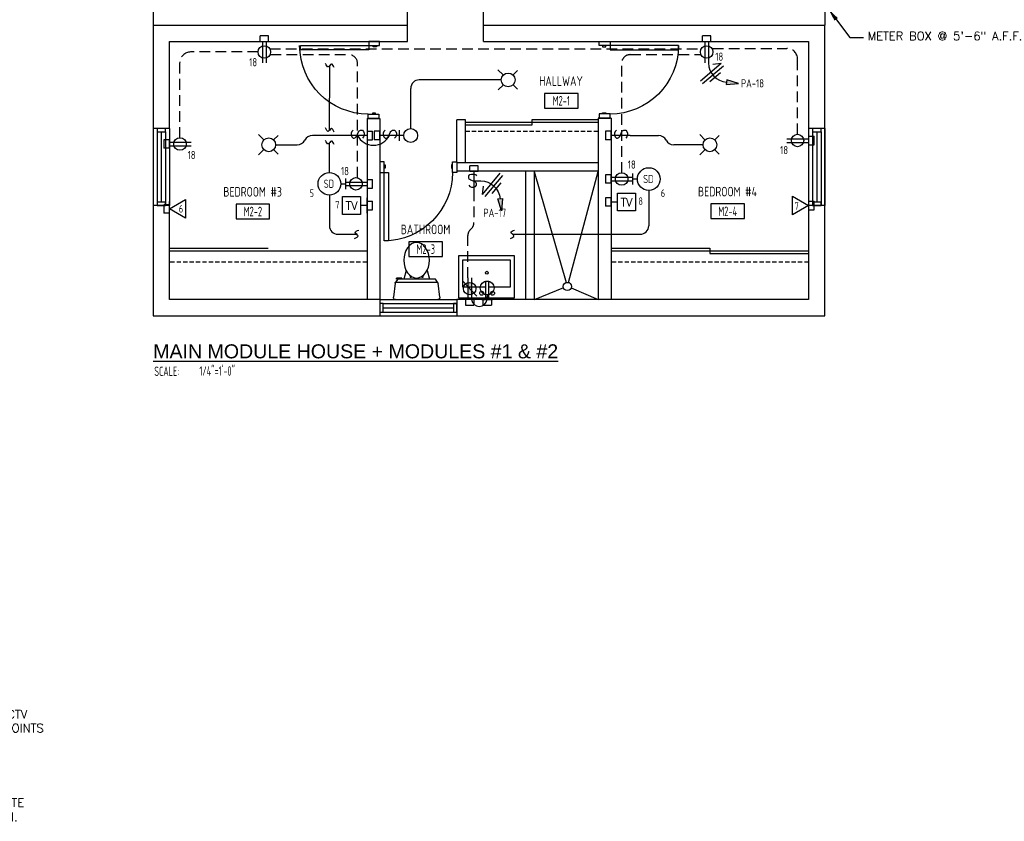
# Model space of a CAD drawing. Header units: inches. Extents: x 23373 to 33923, y 1540 to 5670.
# Tile 36 of 106: x 27551 to 28011, y 2080 to 2455. Entities that reach past the tile are written whole.
import ezdxf
from ezdxf.enums import TextEntityAlignment as Align

# ---------------------------------------------------------------- set-up
doc = ezdxf.new("R2010")
doc.units = ezdxf.units.IN
doc.header["$LTSCALE"] = 2
doc.header["$MEASUREMENT"] = 0
doc.linetypes.add('DASHED', pattern=[0.75, 0.5, -0.25])
doc.linetypes.add('HIDDEN', pattern=[0.375, 0.25, -0.125])
doc.layers.get('0').update_dxf_attribs({"color": 8, "linetype": 'CONTINUOUS'})
for name, color, linetype in [('a-door', 8, 'CONTINUOUS'), ('eeCtvDist', 5, 'CONTINUOUS'), ('eeFaDist', 4, 'CONTINUOUS'), ('eeLight-LINE', 5, 'CONTINUOUS'), ('eeLightDist', 200, 'CONTINUOUS'), ('eeLightSwitches', 200, 'CONTINUOUS'), ('eeRecepDist', 120, 'CONTINUOUS'), ('eeRecepLINE', 120, 'HIDDEN'), ('eeTelDist', 5, 'CONTINUOUS'), ('EL-ANNO-TEXT', 4, 'CONTINUOUS'), ('FIXT', 8, 'CONTINUOUS'), ('G-SYMB', 1, 'CONTINUOUS'), ('roof', 8, 'DASHED'), ('TEXT', 2, 'CONTINUOUS'), ('Walls', 1, 'CONTINUOUS')]:
    doc.layers.add(name, color=color, linetype=linetype)
doc.layers.add('DIM', color=4, linetype='CONTINUOUS', lineweight=13)
doc.styles.add('100-48', font='archstyl.shx', dxfattribs={"width": 0.9, "height": 4.8})
doc.styles.add('COMP', font='simplex.shx', dxfattribs={"height": 9})
doc.styles.add('LAR', font='arial.ttf', dxfattribs={"height": 0.25})
doc.styles.add('MED', font='archstyl.shx', dxfattribs={"width": 0.8, "height": 0.125})
doc.styles.get("Standard").update_dxf_attribs({"font": 'simplex.shx'})
doc.dimstyles.new('Copy of STANDARD', dxfattribs={"dimtxt": 8, "dimasz": 3, "dimexe": 3, "dimexo": 3, "dimgap": 3, "dimtad": 1, "dimrnd": 1, "dimzin": 3, "dimdsep": 46, "dimlunit": 4, "dimtxsty": 'Standard', "dimblk": 'ARCHTICK', "dimcen": 3, "dimdle": 3, "dimadec": 0, "dimazin": 0, "dimtfac": 1, "dimtix": 1, "dimtofl": 0, "dimtmove": 1, "dimatfit": 3, "dimfxl": 3, "dimtolj": 1, "dimtzin": 0, "dimlwd": -1, "dimlwe": -1, "dimarcsym": 0})

# ---------------------------------------------------------------- blocks, each defined once
blk = doc.blocks.new('Recep-1')
at = {"layer": 'eeRecepDist', "linetype": 'Continuous'}
for p, q in [((0, 0.0175694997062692), (0.2108339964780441, 0.0175694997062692)), ((0, -0.0175694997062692), (0.2108339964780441, -0.0175694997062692))]:
    blk.add_line(p, q, dxfattribs=at)
blk.add_circle((0.1032208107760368, -2.273736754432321e-13), 0.06057817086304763, dxfattribs=at)
blk = doc.blocks.new('TEL-OUT')
at = {"layer": 'eeTelDist', "linetype": 'ByBlock'}
for p, q in [((0, 0), (0.1573867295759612, 0.0908672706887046)), ((0.1573867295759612, -0.09086727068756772), (0, 0)), ((0.1573867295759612, 0.0908672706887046), (0.1573867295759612, -0.09086727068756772))]:
    blk.add_line(p, q, dxfattribs=at)
at = {"layer": 'eeTelDist'}
blk.add_line((2.842170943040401e-14, -0.07253261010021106), (0, 0.07253261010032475), dxfattribs=at)
blk = doc.blocks.new('SP-SW')
at = {"layer": 'eeLightSwitches', "linetype": 'ByBlock'}
blk.add_line((0, 0), (0, 0.18732770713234), dxfattribs=at)
blk.add_text('S', height=0.1272141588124, dxfattribs=at).set_placement((-0.04181422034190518, 0.0267611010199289))
blk = doc.blocks.new('CEIL-LGT')
at = {"layer": 'eeLightDist', "linetype": 'ByBlock'}
for p, q in [((-0.04773157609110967, 0.04773157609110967), (-0.09913481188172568, 0.09913481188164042)), ((0.04699724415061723, 0.0469972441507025), (0.09164462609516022, 0.09164462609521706)), ((-0.04699724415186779, -0.04699724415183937), (-0.09869421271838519, -0.09869421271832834)), ((0.0477315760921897, -0.04773157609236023), (0.0917914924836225, -0.09179149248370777))]:
    blk.add_line(p, q, dxfattribs=at)
blk.add_circle((0, 0), 0.06666666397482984, dxfattribs=at)
blk = doc.blocks.new('WALL-LGT')
at = {"layer": 'eeLightDist', "linetype": 'ByBlock'}
for p, q in [((-0.05252756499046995, 0), (0.05252756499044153, 0)), ((8.526512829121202e-13, 0.04559684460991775), (0, 0))]:
    blk.add_line(p, q, dxfattribs=at)
blk.add_circle((8.526512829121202e-13, 0.113053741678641), 0.06745689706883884, dxfattribs=at)
blk = doc.blocks.new('Smoke-Dt')
at = {"layer": 'eeFaDist'}
blk.add_circle((0, 0), 0.1104238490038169, dxfattribs=at)
at = {"layer": 'eeFaDist', "style": '100-48', "width": 0.9}
blk.add_text('SD', height=0.08, dxfattribs=at).set_placement((-0.05483733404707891, -0.03906780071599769))
blk = doc.blocks.new('HR RECEPT')
at = {"layer": 'eeRecepDist', "linetype": 'Continuous'}
blk.add_hatch(color=256, dxfattribs=at).paths.add_polyline_path([(-0.2130684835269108, -0.2832813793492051), (-0.1716253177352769, -0.1701110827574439), (-0.2169351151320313, -0.1628234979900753)])
for p, q in [((-0.1716253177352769, -0.1701110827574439), (-0.2169351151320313, -0.1628234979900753)), ((-0.2169351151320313, -0.1628234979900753), (-0.2130684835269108, -0.2832813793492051)), ((-0.2130684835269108, -0.2832813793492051), (-0.1716253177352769, -0.1701110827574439))]:
    blk.add_line(p, q, dxfattribs=at)
at = {"layer": 'eeRecepDist', "linetype": 'ByBlock'}
blk.add_arc((-0.006295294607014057, -0.1892565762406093), 0.1893612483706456, 88.09485684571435, 173.0878012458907, dxfattribs=at)
blk = doc.blocks.new('WiresA')
at = {"layer": 'eeRecepDist'}
for p, q in [((0, 0.1333333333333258), (0, -0.1333333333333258)), ((0.03333333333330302, 0.1333333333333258), (0.07684045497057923, 0.06411706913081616)), ((0.03333333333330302, 0.1333333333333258), (0.03333333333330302, -0.1333333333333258)), ((-0.0333333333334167, 0.0681004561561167), (-0.0333333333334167, -0.06810045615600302))]:
    blk.add_line(p, q, dxfattribs=at)
blk = doc.blocks.new('AINC-TITLE')
at = {"layer": 'G-SYMB', "color": 4, "linetype": 'Continuous', "style": 'MED', "width": 0.75}
blk.add_text('SCALE:', height=0.125, dxfattribs=at).set_placement((-0.8802076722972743, -0.3073332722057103))
at = {"layer": 'G-SYMB', "color": 1, "linetype": 'Continuous', "style": 'LAR'}
blk.add_attdef('%%UDRAWING-TITLE', (-0.895149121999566, -0.07174532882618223), '', height=0.1875, dxfattribs=at)
at = {"layer": 'G-SYMB', "color": 4, "linetype": 'Continuous', "style": 'MED', "width": 0.75}
blk.add_attdef('SCALE', (-0.2765239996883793, -0.30362657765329), '', height=0.125, dxfattribs=at)
blk = doc.blocks.new('_ArchTick')
at = {"color": 0, "linetype": 'ByBlock', "const_width": 0.15}
blk.add_lwpolyline([(-0.5, -0.5), (0.5, 0.5)], dxfattribs=at)
blk = doc.blocks.new('A$C6F230B04')
at = {"ltscale": 48}
for p, q in [((0.8245002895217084, 18.90848391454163), (3.967940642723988e-09, 25.48698509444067)), ((0.9922372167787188, 26.61134470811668), (20.74702643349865, 26.61134470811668)), ((21.7392636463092, 25.48698509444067), (20.91476336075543, 18.90848391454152)), ((20.80346801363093, 18.63257102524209), (0.9541245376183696, 18.63257102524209)), ((2.04045035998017, 17.13257102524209), (1.03113153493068, 18.41411639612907)), ((3.977949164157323, 16.63257102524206), (1.477949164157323, 16.63257102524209)), ((19.69881329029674, 17.13257102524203), (2.04045035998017, 17.13257102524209)), ((5.956269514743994, 13.00324939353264), (4.903768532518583, 17.13257102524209)), ((15.78299413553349, 13.00324939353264), (16.8354951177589, 17.13257102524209)), ((20.70813211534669, 18.41411639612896), (19.69881329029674, 17.13257102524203))]:
    blk.add_line(p, q, dxfattribs=at)
for p, q in [((1.477949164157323, 17.13257102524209), (1.477949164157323, 16.63257102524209)), ((1.868855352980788, 17.13257102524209), (1.503820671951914, 17.13257102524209)), ((3.977949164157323, 17.13257102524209), (3.977949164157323, 16.63257102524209)), ((7.90369017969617, 15.45019969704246), (7.90369017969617, 16.08457497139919)), ((8.15369017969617, 16.33457497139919), (8.15369017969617, 16.33457497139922)), ((8.40369017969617, 15.8011839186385), (8.40369017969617, 16.08457497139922)), ((13.33557347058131, 15.8011839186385), (13.33557347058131, 16.08457497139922)), ((13.58557347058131, 16.33457497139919), (13.58557347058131, 16.33457497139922)), ((13.83557347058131, 15.45019969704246), (13.83557347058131, 16.08457497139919))]:
    blk.add_line(p, q)
for centre in [(8.15369017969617, 16.09396695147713), (13.58557347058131, 16.09396695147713)]:
    blk.add_circle(centre, 0.125)
for centre, radius, start, end in [((0.9922372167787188, 25.61134470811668), 1.000000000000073, 90, 187.1437757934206), ((20.74702643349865, 25.61134470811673), 1.000000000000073, 352.8562242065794, 90), ((1.816737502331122, 19.03284352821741), 0.9999999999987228, 187.1437757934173, 218.2232423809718), ((19.92252614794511, 19.03284352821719), 0.9999999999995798, 321.7767576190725, 352.8562242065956)]:
    blk.add_arc(centre, radius, start, end, dxfattribs=at)
for centre, start, end in [((8.15369017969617, 16.08457497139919), 90.00000000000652, 180), ((8.15369017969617, 16.08457497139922), 0, 90.00000000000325), ((13.58557347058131, 16.08457497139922), 89.99999999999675, 180), ((13.58557347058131, 16.08457497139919), 0, 89.99999999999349)]:
    blk.add_arc(centre, 0.25, start, end)
blk.add_ellipse((10.86963182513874, 8.247883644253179), major_axis=(0, 8.285400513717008), ratio=0.7241653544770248)
blk = doc.blocks.new('RECEP-gf')
at = {"layer": 'eeRecepDist'}
blk.add_hatch(color=256, dxfattribs=at).paths.add_polyline_path([(137.816524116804, 590.8342097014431, 0.07369759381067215), (137.8191279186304, 590.8517792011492, 0.07369759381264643), (137.8165241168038, 590.8693487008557), (137.7005753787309, 590.8693487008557, 0.07369759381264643), (137.6979715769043, 590.8517792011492, 0.07369759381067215), (137.7005753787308, 590.8342097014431)])
at = {"layer": 'eeRecepDist', "linetype": 'Continuous'}
for p, q in [((137.6553289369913, 590.8693487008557), (137.8661629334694, 590.8693487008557)), ((137.6553289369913, 590.8342097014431), (137.8661629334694, 590.8342097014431))]:
    blk.add_line(p, q, dxfattribs=at)
blk.add_circle((137.7585497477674, 590.8517792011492), 0.06057817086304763, dxfattribs=at)
blk = doc.blocks.new('GF RECEP ACT')
at = {"layer": 'eeRecepDist'}
blk.add_line((137.6845250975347, 589.8276905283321), (137.832574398, 589.9661796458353), dxfattribs=at)
blk.add_blockref('RECEP-gf', (0, -0.9548441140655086), dxfattribs=at)
blk = doc.blocks.new('AINC-ROOMID')
at = {"layer": 'G-SYMB'}
blk.add_lwpolyline([(-0.2473152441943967, -0.3518933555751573), (0.2532671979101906, -0.3518933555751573), (0.2532671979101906, -0.1607061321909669), (-0.2473152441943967, -0.1607061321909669)], close=True, dxfattribs=at)
at = {"layer": 'G-SYMB', "color": 4, "linetype": 'Continuous', "style": 'MED', "oblique": -180, "text_generation_flag": 6}
for tag, p in [('%%UROOM-ID', (0, 0.2092985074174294)), ('%%USPAN', (0, 0))]:
    blk.add_attdef(tag, text='', height=0.125, rotation=180, dxfattribs=at).set_placement(p, align=Align.MIDDLE)
at = {"layer": 'G-SYMB', "color": 4, "linetype": 'Continuous', "style": 'MED', "text_generation_flag": 6, "width": 0.75}
blk.add_attdef('R-NUM', text='', height=0.125, rotation=180, dxfattribs=at).set_placement((0.002975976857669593, -0.2562997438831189), align=Align.MIDDLE)
blk = doc.blocks.new('CAJA 4X4 LUCES')
at = {"layer": 'eeLight-LINE', "color": 8, "ltscale": 2}
for p, q in [((24065.98961399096, 2814.836149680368), (24061.98961399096, 2814.836149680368)), ((24061.98961399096, 2812.211149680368), (24061.98961399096, 2814.836149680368)), ((24065.98961399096, 2812.211149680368), (24065.98961399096, 2814.836149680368)), ((24061.98961399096, 2812.211149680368), (24065.98961399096, 2812.211149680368))]:
    blk.add_line(p, q, dxfattribs=at)

msp = doc.modelspace()

# ---------------------------------------------------------------- linework, layer by layer
for p, q in [((27787.37989398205, 2384.211065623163), (27787.37989398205, 2324.211065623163)), ((27791.37989398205, 2384.211065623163), (27791.37989398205, 2324.211065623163)), ((27791.37989398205, 2384.211065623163), (27806.45329788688, 2332.250751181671)), ((27807.46954728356, 2332.246042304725), (27821.37989398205, 2384.211065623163)), ((27808.78260050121, 2329.779020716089), (27821.37989398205, 2324.287568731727)), ((27805.12986908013, 2329.758772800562), (27791.37989398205, 2324.211065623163))]:
    msp.add_line(p, q)
msp.add_circle((27806.95280259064, 2330.388066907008), 1.928496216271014)
at = {"layer": 'a-door', "linetype": 'Continuous', "lineweight": -3}
for p, q in [((27821.37989398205, 2408.234171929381), (27790.31739398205, 2408.234171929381)), ((27790.31739398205, 2408.234171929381), (27790.31739398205, 2405.734171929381)), ((27821.37989398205, 2406.984171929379), (27759.25489398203, 2406.98417192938)), ((27790.31739398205, 2405.734171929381), (27759.25489398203, 2405.734171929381)), ((27620.87989398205, 2348.234171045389), (27667.06739398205, 2348.234171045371)), ((27827.37989398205, 2348.234171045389), (27873.56739398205, 2348.234171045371)), ((27873.56739398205, 2348.234171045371), (27873.56739398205, 2345.734171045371)), ((27620.87989398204, 2346.984171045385), (27713.25489398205, 2346.984171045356)), ((27827.37989398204, 2346.984171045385), (27919.75489398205, 2346.984171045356)), ((27873.56739398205, 2345.734171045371), (27919.75489398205, 2345.734171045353))]:
    msp.add_line(p, q, dxfattribs=at)
at = {"layer": 'a-door'}
for p, q in [((27613.25489398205, 2404.234171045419), (27613.25489530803, 2368.234171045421)), ((27620.82279213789, 2404.234171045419), (27620.82279213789, 2368.234171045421)), ((27919.75489398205, 2404.234171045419), (27919.75489530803, 2368.234171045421)), ((27927.32279213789, 2404.234171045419), (27927.32279213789, 2368.234171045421)), ((27615.06739464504, 2402.734169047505), (27615.06739464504, 2368.234171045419)), ((27617.06739464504, 2402.734169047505), (27617.06739464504, 2369.734171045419)), ((27619.06739464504, 2402.734169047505), (27619.06739464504, 2368.234171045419)), ((27921.56739464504, 2402.734169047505), (27921.56739464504, 2368.234171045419)), ((27923.56739464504, 2402.734169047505), (27923.56739464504, 2369.734171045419)), ((27925.56739464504, 2402.734169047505), (27925.56739464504, 2368.234171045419)), ((27719.25489398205, 2324.234171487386), (27755.25489398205, 2324.234171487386)), ((27720.75489398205, 2322.42167126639), (27755.25489198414, 2322.42167126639)), ((27719.25489398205, 2316.609171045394), (27755.25489398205, 2316.609172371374)), ((27720.75489398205, 2320.42167126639), (27753.75489198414, 2320.42167126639)), ((27720.75489398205, 2318.42167126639), (27755.25489198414, 2318.42167126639))]:
    msp.add_line(p, q, dxfattribs=at)
at = {"layer": 'a-door', "linetype": 'Continuous', "lineweight": -3}
for points in [[(27719.12989398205, 2442.984171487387), (27719.12989398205, 2444.984171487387), (27714.12989398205, 2444.984171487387), (27714.12989398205, 2442.984171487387)], [(27821.87989398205, 2442.984171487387), (27821.87989398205, 2444.984171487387), (27826.87989398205, 2444.984171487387), (27826.87989398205, 2442.984171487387)], [(27714.12989398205, 2442.984171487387), (27714.12989398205, 2440.984171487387), (27682.12989398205, 2440.984171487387), (27682.12989398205, 2442.984171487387)], [(27717.62989398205, 2442.984171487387), (27717.62989398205, 2442.484171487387), (27716.12989398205, 2442.484171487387), (27716.12989398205, 2442.984171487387)], [(27823.37989398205, 2442.984171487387), (27823.37989398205, 2442.484171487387), (27824.87989398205, 2442.484171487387), (27824.87989398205, 2442.984171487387)], [(27826.87989398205, 2442.984171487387), (27826.87989398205, 2440.984171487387), (27858.87989398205, 2440.984171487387), (27858.87989398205, 2442.984171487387)], [(27718.75489398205, 2410.984171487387), (27718.75489398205, 2408.984171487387), (27713.75489398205, 2408.984171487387), (27713.75489398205, 2410.984171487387)], [(27717.25489398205, 2410.984171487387), (27717.25489398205, 2411.484171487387), (27715.75489398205, 2411.484171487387), (27715.75489398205, 2410.984171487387)], [(27821.87989398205, 2411.037568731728), (27821.87989398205, 2409.037568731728), (27826.87989398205, 2409.037568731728), (27826.87989398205, 2411.037568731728)], [(27823.37989398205, 2411.037568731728), (27823.37989398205, 2411.537568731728), (27824.87989398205, 2411.537568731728), (27824.87989398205, 2411.037568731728)], [(27721.25489398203, 2388.734171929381), (27719.25489398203, 2388.734171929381), (27719.25489398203, 2383.734171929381), (27721.25489398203, 2383.734171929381)], [(27721.25489398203, 2387.234171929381), (27721.75489398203, 2387.234171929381), (27721.75489398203, 2385.734171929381), (27721.25489398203, 2385.734171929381)], [(27753.25489398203, 2387.234171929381), (27752.75489398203, 2387.234171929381), (27752.75489398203, 2385.734171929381), (27753.25489398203, 2385.734171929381)], [(27753.25489398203, 2388.734171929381), (27755.25489398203, 2388.734171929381), (27755.25489398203, 2383.734171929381), (27753.25489398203, 2383.734171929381)], [(27721.25489398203, 2383.734171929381), (27723.25489398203, 2383.734171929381), (27723.25489398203, 2351.734171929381), (27721.25489398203, 2351.734171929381)]]:
    msp.add_lwpolyline(points, close=True, dxfattribs=at)
at = {"layer": 'a-door'}
for points in [[(27615.06739464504, 2404.234169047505), (27615.06739464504, 2402.734169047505), (27619.06739464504, 2402.734169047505), (27619.06739464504, 2404.234169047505)], [(27921.56739464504, 2404.234169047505), (27921.56739464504, 2402.734169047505), (27925.56739464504, 2402.734169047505), (27925.56739464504, 2404.234169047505)], [(27615.06739464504, 2369.734171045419), (27615.06739464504, 2368.234171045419), (27619.06739464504, 2368.234171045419), (27619.06739464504, 2369.734171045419)], [(27921.56739464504, 2369.734171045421), (27921.56739464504, 2368.234171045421), (27925.56739464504, 2368.234171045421), (27925.56739464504, 2369.734171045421)], [(27719.25489398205, 2318.42167126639), (27720.75489398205, 2318.42167126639), (27720.75489398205, 2322.42167126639), (27719.25489398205, 2322.42167126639)], [(27753.75489198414, 2318.42167126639), (27755.25489198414, 2318.42167126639), (27755.25489198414, 2322.42167126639), (27753.75489198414, 2322.42167126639)]]:
    msp.add_lwpolyline(points, close=True, dxfattribs=at)
at = {"layer": 'a-door', "linetype": 'Continuous', "lineweight": -3, "extrusion": (0, 0, -1)}
for centre, radius, start, end in [((-27713.75489398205, 2442.984171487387), 32.00000000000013, 270, 0), ((-27826.87989398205, 2442.984171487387), 32, 180, 270), ((-27721.25489398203, 2383.734171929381), 32, 180, 270)]:
    msp.add_arc(centre, radius, start, end, dxfattribs=at)
at = {"layer": 'eeCtvDist', "linetype": 'ByBlock'}
for p, q in [((27701.85273840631, 2372.448381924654), (27710.22706607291, 2372.448381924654)), ((27701.85273840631, 2364.07405425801), (27701.85273840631, 2372.448381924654)), ((27710.22706607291, 2372.448381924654), (27710.22706607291, 2364.07405425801)), ((27713.25489398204, 2364.710361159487), (27713.25489398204, 2371.812075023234)), ((27827.37989398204, 2373.436914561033), (27827.37989398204, 2366.335200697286)), ((27830.40772189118, 2374.073221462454), (27838.78204955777, 2374.073221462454)), ((27830.40772189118, 2365.698893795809), (27830.40772189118, 2374.073221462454)), ((27838.78204955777, 2374.073221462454), (27838.78204955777, 2365.698893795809)), ((27713.25489398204, 2368.26121809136), (27710.22706607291, 2368.261218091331)), ((27827.37989398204, 2369.886057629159), (27830.40772189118, 2369.886057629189)), ((27710.22706607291, 2364.07405425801), (27701.85273840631, 2364.07405425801)), ((27838.78204955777, 2365.698893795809), (27830.40772189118, 2365.698893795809))]:
    msp.add_line(p, q, dxfattribs=at)
at = {"layer": 'eeFaDist', "ltscale": 10}
for p, q in [((27695.64594913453, 2403.310272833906), (27695.83525405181, 2433.704181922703)), ((27695.64594913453, 2383.66014805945), (27695.64594913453, 2397.468242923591))]:
    msp.add_line(p, q, dxfattribs=at)
at = {"layer": 'eeFaDist', "ltscale": 2}
for p, q in [((27836.3716239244, 2400.984171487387), (27849.51756204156, 2400.984171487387)), ((27870.36739411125, 2396.609171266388), (27856.64913806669, 2396.609171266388)), ((27695.64594913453, 2373.059458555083), (27695.64594913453, 2358.804443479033)), ((27844.98883882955, 2375.308335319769), (27844.98883882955, 2358.804443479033)), ((27699.64594913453, 2354.804443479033), (27708.42381921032, 2354.804443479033)), ((27781.26429093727, 2354.804443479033), (27840.98883882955, 2354.804443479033))]:
    msp.add_line(p, q, dxfattribs=at)
at = {"layer": 'eeFaDist'}
for p, q in [((27703.13494242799, 2380.881126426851), (27703.13494242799, 2375.838480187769)), ((27837.49984553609, 2378.087356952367), (27837.49984553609, 2383.13000319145)), ((27839.68849407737, 2380.608680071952), (27837.49984553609, 2380.608680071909)), ((27700.94629388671, 2378.359803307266), (27703.13494242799, 2378.35980330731))]:
    msp.add_line(p, q, dxfattribs=at)
at = {"layer": 'eeFaDist', "ltscale": 2}
for centre, start, end in [((27849.51756204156, 2396.984171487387), 26.94435640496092, 90), ((27856.64913806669, 2400.609171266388), 206.9443564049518, 270), ((27699.64594913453, 2358.804443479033), 180, 270), ((27840.98883882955, 2358.804443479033), 270, 0)]:
    msp.add_arc(centre, 4, start, end, dxfattribs=at)
at = {"layer": 'eeFaDist', "ltscale": 10}
for points in [[(27697.81457257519, 2432.727814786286), (27696.61018608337, 2434.356010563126), (27695.06032744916, 2433.052359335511), (27693.85594095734, 2434.680555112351)], [(27697.81457257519, 2402.542190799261), (27696.61018608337, 2404.170386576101), (27695.06032744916, 2402.866735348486), (27693.85594095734, 2404.494931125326)], [(27697.81457257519, 2396.700160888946), (27696.61018608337, 2398.328356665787), (27695.06032744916, 2397.024705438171), (27693.85594095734, 2398.652901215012)], [(27707.44745207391, 2352.825124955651), (27709.07564785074, 2354.029511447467), (27707.77199662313, 2355.579370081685), (27709.40019239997, 2356.783756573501)], [(27780.28792380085, 2352.825124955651), (27781.91611957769, 2354.029511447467), (27780.61246835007, 2355.579370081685), (27782.24066412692, 2356.783756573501)]]:
    msp.add_spline(points, degree=3, dxfattribs=at)
at = {"layer": 'eeLight-LINE', "color": 8}
for p, q in [((27664.41202935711, 2444.984331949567), (27666.09870132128, 2444.984171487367)), ((27871.22704888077, 2444.984492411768), (27872.91372084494, 2444.984331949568)), ((27713.25481375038, 2401.827507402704), (27713.25465328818, 2400.140835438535)), ((27719.25481375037, 2400.140835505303), (27719.25497421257, 2401.827507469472)), ((27827.37981375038, 2400.140835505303), (27827.37997421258, 2401.827507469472)), ((27919.75481392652, 2399.452016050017), (27919.75465346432, 2397.765344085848)), ((27620.82263167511, 2396.141467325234), (27620.82279213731, 2397.828139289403)), ((27762.41155799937, 2384.234252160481), (27764.09822996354, 2384.234091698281)), ((27827.37973351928, 2379.766306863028), (27827.37989398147, 2381.452978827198)), ((27713.25505444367, 2379.20217651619), (27713.25489398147, 2377.515504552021)), ((27620.87981375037, 2365.762268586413), (27620.87997421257, 2367.448940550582)), ((27713.25481375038, 2369.104554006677), (27713.25465328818, 2367.417882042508)), ((27827.37981375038, 2369.042721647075), (27827.37997421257, 2370.729393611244)), ((27919.75481507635, 2369.077506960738), (27919.75465461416, 2367.390834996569)), ((27762.09822996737, 2324.234171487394), (27760.4115580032, 2324.234331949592)), ((27770.25714323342, 2324.234091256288), (27768.57047126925, 2324.234251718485))]:
    msp.add_line(p, q, dxfattribs=at)
at = {"layer": 'eeLight-LINE', "ltscale": 10}
for p, q in [((27776.05489411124, 2426.984331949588), (27737.67320352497, 2426.984331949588)), ((27733.67320352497, 2404.222102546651), (27733.67320352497, 2422.984331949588)), ((27704.26316403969, 2400.984171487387), (27687.71311390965, 2400.984171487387)), ((27670.51739385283, 2396.609171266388), (27680.58153788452, 2396.609171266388))]:
    msp.add_line(p, q, dxfattribs=at)
for centre, radius, start, end in [((27737.67320352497, 2422.984331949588), 4, 90, 180), ((27687.71311390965, 2396.984171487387), 4, 90, 153.0556435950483), ((27716.25489398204, 2404.828152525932), 8.424024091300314, 207.1493652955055, 332.8506347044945), ((27680.58153788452, 2400.609171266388), 4, 270.0000000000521, 333.0556435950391)]:
    msp.add_arc(centre, radius, start, end, dxfattribs=at)
at = {"layer": 'eeLightSwitches', "ltscale": 2}
msp.add_arc((27765.75601860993, 2324.734325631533), 3.691825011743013, 187.7861527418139, 352.6745831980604, dxfattribs=at)
at = {"layer": 'eeRecepLINE', "ltscale": 10}
for p, q in [((27667.74389448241, 2441.532948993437), (27869.16470264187, 2441.532948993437)), ((27874.9776656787, 2441.654215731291), (27909.58965766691, 2441.654215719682)), ((27662.34714179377, 2440.029929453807), (27630.77758743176, 2440.029929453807)), ((27668.16264617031, 2438.773660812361), (27704.75903486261, 2438.773607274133)), ((27836.33469512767, 2438.773660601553), (27869.44743666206, 2438.773612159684)), ((27914.58965766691, 2401.516923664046), (27914.58965766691, 2436.654215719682)), ((27625.77758743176, 2399.892084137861), (27625.77758743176, 2435.029929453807)), ((27708.75902901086, 2403.335194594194), (27708.75902901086, 2434.773607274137)), ((27832.33468927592, 2383.516923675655), (27832.33468927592, 2434.773660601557)), ((27708.75902901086, 2381.267084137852), (27708.75902901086, 2400.984171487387)), ((27763.25489398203, 2379.738306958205), (27766.46468694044, 2379.738306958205)), ((27763.25489398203, 2375.242441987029), (27763.25489398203, 2360.274031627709)), ((27760.41155799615, 2334.354203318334), (27760.41155799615, 2354.157756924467))]:
    msp.add_line(p, q, dxfattribs=at)
for centre, radius, start, end in [((27909.58965766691, 2436.654215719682), 5, 0, 90), ((27630.77758743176, 2435.029929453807), 5, 90, 180), ((27704.75902901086, 2434.773607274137), 4, 0, 89.99991617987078), ((27836.33468927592, 2434.773660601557), 4, 89.99991617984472, 180), ((27759.25489398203, 2360.274031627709), 4, 310.134417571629, 0), ((27764.41155799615, 2354.157756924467), 4, 130.134417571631, 180)]:
    msp.add_arc(centre, radius, start, end, dxfattribs=at)
at = {"layer": 'FIXT'}
for p, q in [((27756.13457875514, 2344.865362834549), (27782.13457875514, 2344.865362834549)), ((27756.13457875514, 2324.865362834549), (27756.13457875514, 2344.865362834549)), ((27782.13457875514, 2344.865362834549), (27782.13457875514, 2324.865362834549)), ((27758.13457875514, 2342.865362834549), (27780.13457875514, 2342.865362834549)), ((27758.13457875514, 2330.111389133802), (27758.13457875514, 2342.865362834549)), ((27780.13457875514, 2342.865362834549), (27780.13457875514, 2330.111389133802)), ((27768.58831083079, 2330.111389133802), (27758.13457875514, 2330.111389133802)), ((27768.58831083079, 2332.895316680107), (27768.58831083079, 2325.45477400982)), ((27768.58831083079, 2332.895316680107), (27770.19038603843, 2332.895316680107)), ((27770.19038603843, 2325.45477400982), (27770.19038603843, 2332.895316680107)), ((27780.13457875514, 2330.111389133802), (27770.19038603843, 2330.111389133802)), ((27768.58831083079, 2325.45477400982), (27770.19038603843, 2325.45477400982)), ((27782.13457875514, 2324.865362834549), (27756.13457875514, 2324.865362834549))]:
    msp.add_line(p, q, dxfattribs=at)
for centre, radius in [((27769.27490379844, 2336.78727824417), 0.6865929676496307), ((27766.87182841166, 2327.229098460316), 0.9154448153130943), ((27771.96405335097, 2327.229098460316), 0.9154448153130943)]:
    msp.add_circle(centre, radius, dxfattribs=at)
at = {"layer": 'roof', "ltscale": 2}
for p, q in [((27759.25489398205, 2402.989111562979), (27821.37989398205, 2402.989111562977)), ((27713.25489398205, 2341.739110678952), (27620.87989398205, 2341.739110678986)), ((27919.75489398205, 2341.739110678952), (27827.37989398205, 2341.739110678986))]:
    msp.add_line(p, q, dxfattribs=at)
at = {"layer": 'Walls'}
for p, q in [((27613.25489398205, 2495.8591711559), (27613.25489398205, 2452.609171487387)), ((27927.37989398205, 2496.23417148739), (27927.37989398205, 2452.609171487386)), ((27732.12989398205, 2444.984171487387), (27732.12989398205, 2460.234171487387)), ((27767.75489398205, 2444.984171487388), (27767.75489398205, 2460.234171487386)), ((27613.25489398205, 2452.609171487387), (27732.12989398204, 2452.609171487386)), ((27613.25489398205, 2452.609171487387), (27613.25489398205, 2316.609171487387)), ((27767.75489398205, 2452.609171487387), (27927.37989398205, 2452.609171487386)), ((27927.37989398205, 2316.609171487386), (27927.37989398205, 2452.609171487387)), ((27620.87989398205, 2444.984171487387), (27732.12989398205, 2444.984171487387)), ((27620.87989398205, 2404.234171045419), (27620.87989398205, 2444.984171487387)), ((27767.75489398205, 2444.984171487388), (27919.75489398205, 2444.984171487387)), ((27919.75489398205, 2444.984171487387), (27919.75489398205, 2324.234171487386)), ((27713.25489398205, 2408.984171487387), (27713.25489398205, 2324.234171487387)), ((27713.25489398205, 2408.984171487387), (27719.25489398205, 2408.984171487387)), ((27713.25489398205, 2408.984171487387), (27719.25489398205, 2408.984171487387)), ((27719.25489398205, 2408.984171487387), (27719.25489398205, 2324.234171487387)), ((27755.25489398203, 2388.734171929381), (27755.25489398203, 2408.234171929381)), ((27759.25489398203, 2408.23417192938), (27755.25489398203, 2408.234171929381)), ((27759.25489398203, 2388.234171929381), (27759.25489398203, 2408.234171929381)), ((27821.37989398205, 2409.037568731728), (27821.37989398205, 2324.287568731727)), ((27827.37989398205, 2409.037568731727), (27821.37989398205, 2409.037568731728)), ((27827.37989398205, 2409.037568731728), (27827.37989398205, 2324.287568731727)), ((27620.87989398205, 2404.234171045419), (27613.25489398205, 2404.234171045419)), ((27927.37989398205, 2404.234171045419), (27919.75489398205, 2404.234171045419)), ((27821.37989398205, 2388.234171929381), (27755.25489398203, 2388.234171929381)), ((27755.25489398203, 2388.234171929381), (27755.25489398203, 2384.234171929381)), ((27821.37989398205, 2384.23417192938), (27755.25489398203, 2384.234171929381)), ((27620.87989398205, 2368.234171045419), (27613.25489530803, 2368.234171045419)), ((27620.87989398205, 2324.234171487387), (27620.87989398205, 2368.234171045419)), ((27927.37989398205, 2368.234171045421), (27919.75489530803, 2368.234171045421)), ((27719.25489398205, 2324.234171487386), (27620.87989398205, 2324.234171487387)), ((27719.25489398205, 2324.234171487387), (27719.25489398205, 2316.609171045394)), ((27919.75489398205, 2324.234171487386), (27755.25489398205, 2324.234171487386)), ((27755.25489398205, 2324.234171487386), (27755.25489398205, 2316.609172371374)), ((27613.25489398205, 2316.609171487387), (27927.37989398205, 2316.609171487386))]:
    msp.add_line(p, q, dxfattribs=at)

# ---------------------------------------------------------------- block references
ref = msp.add_blockref('AINC-ROOMID', (27803.97837996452, 2426.423982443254), dxfattribs=dict(xscale=31.40809428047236, yscale=35.94597718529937, zscale=31.40809428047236))
ref.add_attrib('%%USPAN', 'HALLWAY', dxfattribs={"layer": 'G-SYMB', "color": 4, "linetype": 'Continuous', "height": 4.493247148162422, "rotation": 180, "style": 'MED', "text_generation_flag": 6, "width": 0.8737582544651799}).set_placement((27803.97837996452, 2426.423982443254), align=Align.MIDDLE)
ref.add_attrib('R-NUM', 'M2-1', dxfattribs={"layer": 'G-SYMB', "color": 4, "linetype": 'Continuous', "height": 4.493247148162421, "rotation": 180, "style": 'MED', "text_generation_flag": 6, "width": 0.6553186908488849}).set_placement((27804.07184972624, 2417.211037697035), align=Align.MIDDLE)
ref = msp.add_blockref('AINC-ROOMID', (27659.76282991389, 2374.648364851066), dxfattribs=dict(xscale=31.40809428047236, yscale=35.94597718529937, zscale=31.40809428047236))
ref.add_attrib('%%USPAN', 'BEDROOM #3', dxfattribs={"layer": 'G-SYMB', "color": 4, "linetype": 'Continuous', "height": 4.493247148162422, "rotation": 180, "style": 'MED', "text_generation_flag": 6, "width": 0.8737582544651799}).set_placement((27659.76282991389, 2374.648364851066), align=Align.MIDDLE)
ref.add_attrib('R-NUM', 'M2-2', dxfattribs={"layer": 'G-SYMB', "color": 4, "linetype": 'Continuous', "height": 4.493247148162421, "rotation": 180, "style": 'MED', "text_generation_flag": 6, "width": 0.6553186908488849}).set_placement((27659.85629967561, 2365.435420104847), align=Align.MIDDLE)
ref = msp.add_blockref('AINC-ROOMID', (27881.80730176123, 2374.736988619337), dxfattribs=dict(xscale=31.40809428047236, yscale=35.94597718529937, zscale=31.40809428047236))
ref.add_attrib('%%USPAN', 'BEDROOM #4', dxfattribs={"layer": 'G-SYMB', "color": 4, "linetype": 'Continuous', "height": 4.493247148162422, "rotation": 180, "style": 'MED', "text_generation_flag": 6, "width": 0.8737582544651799}).set_placement((27881.80730176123, 2374.736988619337), align=Align.MIDDLE)
ref.add_attrib('R-NUM', 'M2-4', dxfattribs={"layer": 'G-SYMB', "color": 4, "linetype": 'Continuous', "height": 4.493247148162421, "rotation": 180, "style": 'MED', "text_generation_flag": 6, "width": 0.6553186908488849}).set_placement((27881.90077152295, 2365.524043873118), align=Align.MIDDLE)
ref = msp.add_blockref('AINC-ROOMID', (27740.61865141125, 2357.075549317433), dxfattribs=dict(xscale=31.40809428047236, yscale=35.94597718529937, zscale=31.40809428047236))
ref.add_attrib('%%USPAN', 'BATHROOM', dxfattribs={"layer": 'G-SYMB', "color": 4, "linetype": 'Continuous', "height": 4.493247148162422, "rotation": 180, "style": 'MED', "text_generation_flag": 6, "width": 0.8737582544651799}).set_placement((27740.61865141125, 2357.075549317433), align=Align.MIDDLE)
ref.add_attrib('R-NUM', 'M2-3', dxfattribs={"layer": 'G-SYMB', "color": 4, "linetype": 'Continuous', "height": 4.493247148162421, "rotation": 180, "style": 'MED', "text_generation_flag": 6, "width": 0.6553186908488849}).set_placement((27740.71212117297, 2347.862604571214), align=Align.MIDDLE)
at = {"layer": 'DIM', "xscale": 34.92963946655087, "yscale": 34.92963946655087, "zscale": 34.92963946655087}
msp.add_blockref('AINC-TITLE', (27644.52857766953, 2299.292452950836), dxfattribs=at).add_auto_attribs({'%%UDRAWING-TITLE': '%%UMAIN MODULE HOUSE + MODULES #1 & #2', 'SCALE': '1/4"=1\'-0"'})
at = {"layer": 'eeFaDist', "xscale": 48, "yscale": 48, "zscale": 48}
for p in [(27844.98883882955, 2380.608680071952), (27695.64594913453, 2378.359803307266)]:
    msp.add_blockref('Smoke-Dt', p, dxfattribs=at)
at = {"layer": 'eeLight-LINE'}
for p in [(3601.265751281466, -367.2267374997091), (3808.080770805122, -367.2265770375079), (3699.265279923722, -427.9768172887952)]:
    msp.add_blockref('CAJA 4X4 LUCES', p, dxfattribs=at)
for p, rotation in [((30433.03370112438, -21667.00481075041), 89.99999999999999), ((24901.04374430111, 26464.97378547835), 270), ((30531.46588319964, -21663.00544257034), 89.99999999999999), ((30639.59088319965, -21663.00544257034), 89.99999999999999), ((25107.54374447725, 26462.59829412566), 270), ((30639.59080296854, -21683.37997121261), 89.99999999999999), ((24901.0439849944, 26442.34845459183), 270), ((30639.59088319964, -21694.10355642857), 89.99999999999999), ((30433.09088319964, -21697.38400948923), 89.99999999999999), ((24901.04374430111, 26432.25083208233), 270), ((25107.54374562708, 26432.22378503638), 270), ((51825.24450804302, 5136.44524093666), 180), ((51833.40342130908, 5136.445160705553), 180)]:
    msp.add_blockref('CAJA 4X4 LUCES', p, dxfattribs=dict(at, rotation=rotation))
at = {"layer": 'eeLightDist', "xscale": 48, "yscale": 48, "zscale": 48}
for name, p in [('CEIL-LGT', (27779.25489398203, 2426.984331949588)), ('CEIL-LGT', (27667.31739398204, 2396.609171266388)), ('CEIL-LGT', (27873.56739398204, 2396.609171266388)), ('WALL-LGT', (27769.41771086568, 2324.263600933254))]:
    msp.add_blockref(name, p, dxfattribs=at)
at = {"layer": 'eeLightDist', "xscale": 48, "yscale": 48, "zscale": 48, "rotation": 270}
msp.add_blockref('WALL-LGT', (27728.24662392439, 2400.984171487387), dxfattribs=at)
at = {"layer": 'eeLightSwitches', "xscale": 48, "yscale": 48, "zscale": 48}
for p, rotation in [((27713.25489398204, 2400.984171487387), 90), ((27728.24662392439, 2400.984171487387), 90), ((27836.3716239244, 2400.984171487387), 90), ((27763.25489398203, 2384.234171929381), 180)]:
    msp.add_blockref('SP-SW', p, dxfattribs=dict(at, rotation=rotation))
at = {"layer": 'eeRecepDist'}
for name, p, xscale, yscale, zscale, rotation in [('Recep-1', (27665.25536533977, 2444.984251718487), 48, 48, 48, 269.9945491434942), ('Recep-1', (27872.07038484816, 2444.984251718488), 48, 48, 48, 269.9945491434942), ('HR RECEPT', (27872.91275805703, 2434.864139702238), 47.99999999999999, 47.99999999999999, 47.99999999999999, 92.73279432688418), ('Recep-1', (27620.82271190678, 2396.984803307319), 48, 48, 48, 359.9945491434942), ('Recep-1', (27909.63478214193, 2398.609642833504), 48, 48, 48, 359.9945491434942), ('Recep-1', (27703.13494242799, 2378.35980330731), 48, 48, 48, 359.9945491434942), ('Recep-1', (27827.37981375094, 2380.609642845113), 48, 48, 48, 359.9945491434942), ('HR RECEPT', (27766.46468694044, 2379.738306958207), -47.99999999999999, 47.99999999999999, 48, 357.9575237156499)]:
    msp.add_blockref(name, p, dxfattribs=dict(at, xscale=xscale, yscale=yscale, zscale=zscale, rotation=rotation))
at = {"layer": 'eeRecepLINE'}
for p, xscale, yscale, zscale, rotation in [((27875.05976713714, 2429.31186190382), -47.99999999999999, 47.99999999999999, 47.99999999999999, 310.1680123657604), ((27772.59920285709, 2377.335998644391), 47.99999999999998, 47.99999999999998, 47.99999999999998, 140.3126165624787)]:
    msp.add_blockref('WiresA', p, dxfattribs=dict(at, xscale=xscale, yscale=yscale, zscale=zscale, rotation=rotation))
at = {"layer": 'eeTelDist', "xscale": 48, "yscale": 48, "zscale": 48}
for name, p, rotation in [('TEL-OUT', (27919.75489398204, 2368.26341187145), 180), ('GF RECEP ACT', (-553.7979901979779, 8941.809992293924), 270)]:
    msp.add_blockref(name, p, dxfattribs=dict(at, rotation=rotation))
msp.add_blockref('TEL-OUT', (27620.82279213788, 2366.638572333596), dxfattribs=at)
at = {"layer": 'FIXT', "xscale": -1, "rotation": 180}
msp.add_blockref('A$C6F230B04', (27725.55818192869, 2350.874945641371), dxfattribs=at)

# ---------------------------------------------------------------- texts
at = {"layer": 'eeCtvDist', "color": 4, "style": '100-48', "width": 0.9}
for s, p in [('6', (27850.63558280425, 2372.25733797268)), ('5', (27686.43319899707, 2372.25733797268)), ('8', (27840.16981880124, 2368.536512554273)), ('6', (27625.27659968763, 2364.930143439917)), ('7', (27698.41943091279, 2366.911673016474)), ('7', (27913.20820366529, 2366.263362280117))]:
    msp.add_text(s, height=3.487696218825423, dxfattribs=at).set_placement(p)
at = {"layer": 'eeCtvDist', "color": 4, "linetype": 'ByBlock'}
for p in [(27834.59891002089, 2367.847139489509), (27706.04392653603, 2366.22229995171)]:
    msp.add_text('TV', height=3.84, dxfattribs=at).set_placement(p, align=Align.CENTER)
at = {"layer": 'eeRecepDist', "style": '100-48', "width": 0.9}
for s, p in [('18', (27658.15077355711, 2433.30848313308)), ('18', (27876.11603864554, 2435.870690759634)), ('PA-18', (27888.11092541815, 2423.446522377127)), ('18', (27906.44048478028, 2392.234372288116)), ('18', (27629.37778230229, 2389.924551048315)), ('18', (27701.0854320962, 2382.402129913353)), ('18', (27835.22329405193, 2385.456532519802)), ('PA-17', (27767.69163849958, 2362.907388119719))]:
    msp.add_text(s, height=3.84, dxfattribs=at).set_placement(p)
at = {"layer": 'EL-ANNO-TEXT', "ltscale": 10, "char_height": 4, "style": 'COMP'}
for s, insert, width, attachment_point, line_spacing_factor in [('\\pxql;METER BOX @ 5\'-6" A.F.F.', (28032.19877946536, 2449.489486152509), 84.89318429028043, 3, 0.9672404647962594), ('TELEPHONE & CTV DEMARCATION POINTS', (27504.68829542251, 2132.32660588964), 71.03205365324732, 1, 0.9631671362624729)]:
    msp.add_mtext(s, dxfattribs=dict(at, insert=insert, width=width, attachment_point=attachment_point, line_spacing_factor=line_spacing_factor))
at = {"layer": 'EL-ANNO-TEXT', "linetype": 'Continuous', "insert": (27591.17980109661, 2091.07793933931), "char_height": 4, "width": 109.5654798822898, "attachment_point": 3, "style": 'COMP'}
msp.add_mtext('\\pxql;2" PVC CONDUIT FOR SITE ELECTRICAL CONNECTION.', dxfattribs=at)

# ---------------------------------------------------------------- leaders
at = {"layer": 'TEXT', "ltscale": 10}
msp.add_leader([(27928.9963566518, 2460.033201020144), (27939.10148112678, 2446.820794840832), (27945.39951640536, 2446.820794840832)], dimstyle='Copy of STANDARD', override={"dimasz": 6, "dimtad": 0}, dxfattribs=at)

doc.saveas('drawing.dxf')
